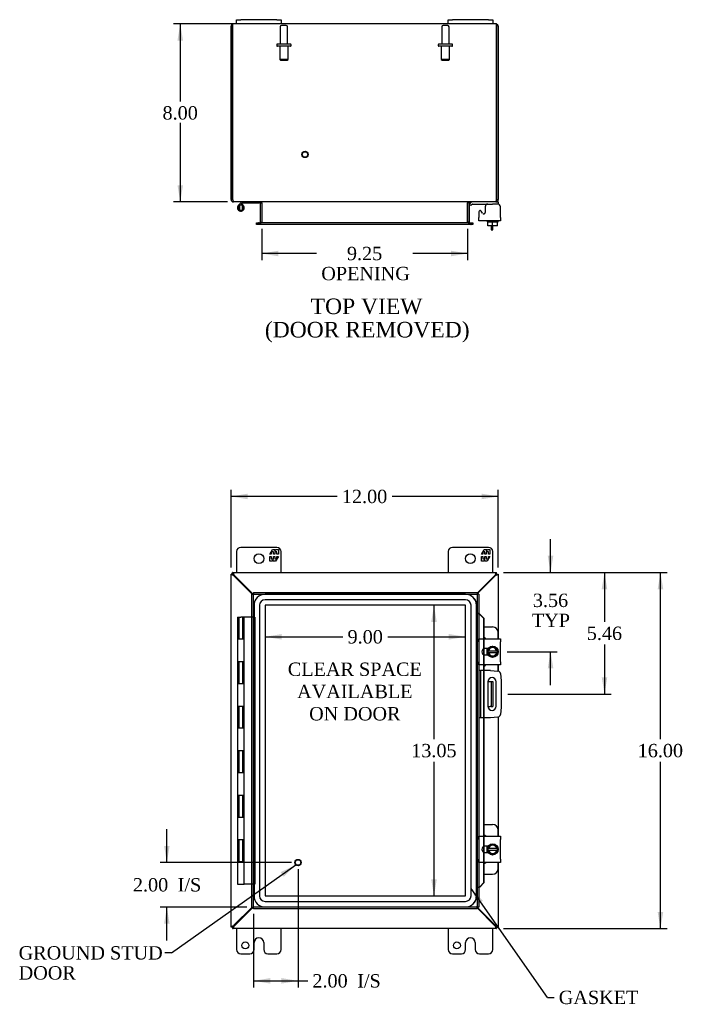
# Model space of a CAD drawing. Header units: inches. Extents: x 5 to 119, y 3 to 79.
# Tile 3 of 7: x 23 to 53, y 28 to 72. Entities that reach past the tile are written whole.
import ezdxf
from ezdxf.enums import TextEntityAlignment as Align

# ---------------------------------------------------------------- set-up
doc = ezdxf.new("R2010")
doc.units = ezdxf.units.IN
doc.header["$MEASUREMENT"] = 0
for name, color, linetype in [('COM40153-1', 7, 'CONTINUOUS'), ('COM40153-2', 7, 'CONTINUOUS'), ('COM42667', 7, 'CONTINUOUS'), ('COM42780', 7, 'CONTINUOUS'), ('COM48435', 7, 'CONTINUOUS'), ('COM70219', 7, 'CONTINUOUS'), ('COM71780-2', 7, 'CONTINUOUS'), ('DEFAULT', 7, 'CONTINUOUS'), ('FET07710', 7, 'CONTINUOUS'), ('HNG10620-12B', 7, 'CONTINUOUS'), ('HNG10620-12C', 7, 'CONTINUOUS'), ('HNG10620-12P', 7, 'CONTINUOUS'), ('SCC19011', 7, 'CONTINUOUS'), ('SPR20265', 7, 'CONTINUOUS'), ('STD21878', 7, 'CONTINUOUS'), ('STD26094', 7, 'CONTINUOUS'), ('WAF25035', 7, 'CONTINUOUS')]:
    doc.layers.add(name, color=color, linetype=linetype)
doc.styles.add('SEACAD_TIMES_NEW_ROMAN', font='times.ttf')

# ---------------------------------------------------------------- blocks, each defined once
blk = doc.blocks.new('SEANNOT_GROUP1')
at = {"layer": 'DEFAULT', "linetype": 'Continuous'}
blk.add_hatch(color=136, dxfattribs=at).paths.add_polyline_path([(35.098, 33.515), (35.638, 34.05), (34.954, 33.719)])
at = {"layer": 'DEFAULT', "color": 136, "linetype": 'Continuous'}
blk.add_line((30.052, 30.095), (29.752, 30.095), dxfattribs=at)
blk.add_lwpolyline([(30.052, 30.095), (35.638, 34.05)], dxfattribs=at)
at = {"layer": 'DEFAULT', "color": 136, "linetype": 'Continuous', "style": 'SEACAD_TIMES_NEW_ROMAN'}
for s, p in [('GROUND STUD', (23.187, 30.395)), ('DOOR', (23.187, 29.495))]:
    blk.add_text(s, height=0.6, dxfattribs=at).set_placement(p, align=Align.TOP_LEFT)
blk = doc.blocks.new('SEANNOT_GROUP3')
at = {"layer": 'DEFAULT', "linetype": 'Continuous'}
blk.add_hatch(color=136, dxfattribs=at).paths.add_polyline_path([(44.035, 32.439), (43.502, 32.98), (43.831, 32.295)])
at = {"layer": 'DEFAULT', "color": 136, "linetype": 'Continuous'}
blk.add_line((46.933, 28.094), (47.233, 28.094), dxfattribs=at)
blk.add_lwpolyline([(46.933, 28.094), (43.502, 32.98)], dxfattribs=at)
at = {"layer": 'DEFAULT', "color": 136, "linetype": 'Continuous', "style": 'SEACAD_TIMES_NEW_ROMAN'}
blk.add_text('GASKET', height=0.6, dxfattribs=at).set_placement((47.443, 28.394), align=Align.TOP_LEFT)
blk = doc.blocks.new('GDIMGGROUP')
at = {"layer": 'DEFAULT', "linetype": 'Continuous'}
for points in [[(33.476, 50.724), (32.726, 50.599), (33.476, 50.474)], [(43.976, 50.724), (43.976, 50.474), (44.726, 50.599)]]:
    blk.add_hatch(color=136, dxfattribs=at).paths.add_polyline_path(points)
at = {"layer": 'DEFAULT', "color": 136, "linetype": 'Continuous'}
for p, q in [((32.726, 47.41), (32.726, 50.899)), ((44.726, 47.41), (44.726, 50.899)), ((37.492, 50.599), (32.726, 50.599)), ((44.726, 50.599), (39.96, 50.599))]:
    blk.add_line(p, q, dxfattribs=at)
at = {"layer": 'DEFAULT', "color": 136, "linetype": 'Continuous', "style": 'SEACAD_TIMES_NEW_ROMAN'}
blk.add_text('12.00', height=0.6, dxfattribs=at).set_placement((37.702, 50.899), align=Align.TOP_LEFT)
blk = doc.blocks.new('GDIMGGROUP1')
at = {"layer": 'DEFAULT', "linetype": 'Continuous'}
for points in [[(52.135, 46.432), (52.01, 47.182), (51.885, 46.432)], [(52.135, 31.932), (51.885, 31.932), (52.01, 31.182)]]:
    blk.add_hatch(color=136, dxfattribs=at).paths.add_polyline_path(points)
at = {"layer": 'DEFAULT', "color": 136, "linetype": 'Continuous'}
for p, q in [((44.954, 47.182), (52.31, 47.182)), ((52.01, 39.692), (52.01, 47.182)), ((52.01, 31.182), (52.01, 38.672)), ((44.954, 31.182), (52.31, 31.182))]:
    blk.add_line(p, q, dxfattribs=at)
at = {"layer": 'DEFAULT', "color": 136, "linetype": 'Continuous', "style": 'SEACAD_TIMES_NEW_ROMAN'}
blk.add_text('16.00', height=0.6, dxfattribs=at).set_placement((50.986, 39.482), align=Align.TOP_LEFT)
blk = doc.blocks.new('GDIMGGROUP4')
at = {"layer": 'DEFAULT', "linetype": 'Continuous'}
for points in [[(30.319, 71.08), (30.569, 71.08), (30.444, 71.83)], [(30.319, 64.58), (30.444, 63.83), (30.569, 64.58)]]:
    blk.add_hatch(color=136, dxfattribs=at).paths.add_polyline_path(points)
at = {"layer": 'DEFAULT', "color": 136, "linetype": 'Continuous'}
for p, q in [((33.676, 71.83), (30.144, 71.83)), ((30.444, 71.83), (30.444, 68.34)), ((30.444, 67.381), (30.444, 63.83)), ((32.56, 63.83), (30.144, 63.83))]:
    blk.add_line(p, q, dxfattribs=at)
at = {"layer": 'DEFAULT', "color": 136, "linetype": 'Continuous', "style": 'SEACAD_TIMES_NEW_ROMAN'}
blk.add_text('8.00', height=0.6, dxfattribs=at).set_placement((29.648, 68.13), align=Align.TOP_LEFT)
blk = doc.blocks.new('GDIMGGROUP6')
at = {"layer": 'DEFAULT', "linetype": 'Continuous'}
for points in [[(29.718, 34.902), (29.843, 34.152), (29.968, 34.902)], [(29.718, 31.402), (29.968, 31.402), (29.843, 32.152)]]:
    blk.add_hatch(color=136, dxfattribs=at).paths.add_polyline_path(points)
at = {"layer": 'DEFAULT', "color": 136, "linetype": 'Continuous'}
for p, q in [((29.843, 34.152), (29.843, 35.652)), ((35.435, 34.152), (29.543, 34.152)), ((33.435, 32.152), (29.543, 32.152)), ((29.843, 30.652), (29.843, 32.152))]:
    blk.add_line(p, q, dxfattribs=at)
at = {"layer": 'DEFAULT', "color": 136, "linetype": 'Continuous', "style": 'SEACAD_TIMES_NEW_ROMAN'}
for s, p in [('2.00', (28.318, 33.452)), ('I/S', (30.33, 33.452))]:
    blk.add_text(s, height=0.6, dxfattribs=at).set_placement(p, align=Align.TOP_LEFT)
blk = doc.blocks.new('GDIMGGROUP7')
at = {"layer": 'DEFAULT', "linetype": 'Continuous'}
for points in [[(34.485, 28.713), (34.485, 28.963), (33.735, 28.838)], [(34.985, 28.713), (35.735, 28.838), (34.985, 28.963)]]:
    blk.add_hatch(color=136, dxfattribs=at).paths.add_polyline_path(points)
at = {"layer": 'DEFAULT', "color": 136, "linetype": 'Continuous'}
for p, q in [((35.735, 33.852), (35.735, 28.538)), ((33.735, 31.852), (33.735, 28.538)), ((33.735, 28.838), (36.169, 28.838))]:
    blk.add_line(p, q, dxfattribs=at)
at = {"layer": 'DEFAULT', "color": 136, "linetype": 'Continuous', "style": 'SEACAD_TIMES_NEW_ROMAN'}
for s, p in [('2.00', (36.379, 29.138)), ('I/S', (38.392, 29.138))]:
    blk.add_text(s, height=0.6, dxfattribs=at).set_placement(p, align=Align.TOP_LEFT)
blk = doc.blocks.new('GDIMGGROUP19')
at = {"layer": 'DEFAULT', "linetype": 'Continuous'}
for points in [[(34.851, 61.389), (34.851, 61.639), (34.101, 61.514)], [(42.601, 61.389), (43.351, 61.514), (42.601, 61.639)]]:
    blk.add_hatch(color=136, dxfattribs=at).paths.add_polyline_path(points)
at = {"layer": 'DEFAULT', "color": 136, "linetype": 'Continuous'}
for p, q in [((34.101, 62.625), (34.101, 61.214)), ((43.351, 62.625), (43.351, 61.214)), ((36.568, 61.514), (34.101, 61.514)), ((43.351, 61.514), (40.884, 61.514))]:
    blk.add_line(p, q, dxfattribs=at)
at = {"layer": 'DEFAULT', "color": 136, "linetype": 'Continuous', "style": 'SEACAD_TIMES_NEW_ROMAN'}
for s, p in [('9.25', (37.93, 61.814)), ('OPENING', (36.778, 60.914))]:
    blk.add_text(s, height=0.6, dxfattribs=at).set_placement(p, align=Align.TOP_LEFT)
blk = doc.blocks.new('GDIMGGROUP21')
at = {"layer": 'DEFAULT', "linetype": 'Continuous'}
for points in [[(47.199, 47.932), (46.949, 47.932), (47.074, 47.182)], [(47.199, 42.87), (47.074, 43.62), (46.949, 42.87)]]:
    blk.add_hatch(color=136, dxfattribs=at).paths.add_polyline_path(points)
at = {"layer": 'DEFAULT', "color": 136, "linetype": 'Continuous'}
for p, q in [((47.074, 47.182), (47.074, 48.682)), ((44.954, 47.182), (47.374, 47.182)), ((45.122, 43.62), (47.374, 43.62)), ((47.074, 42.12), (47.074, 43.62))]:
    blk.add_line(p, q, dxfattribs=at)
at = {"layer": 'DEFAULT', "color": 136, "linetype": 'Continuous', "style": 'SEACAD_TIMES_NEW_ROMAN'}
for s, p in [('3.56', (46.278, 46.232)), ('TYP', (46.235, 45.332))]:
    blk.add_text(s, height=0.6, dxfattribs=at).set_placement(p, align=Align.TOP_LEFT)
blk = doc.blocks.new('GDIMGGROUP22')
at = {"layer": 'DEFAULT', "linetype": 'Continuous'}
for points in [[(49.621, 46.432), (49.496, 47.182), (49.371, 46.432)], [(49.621, 42.472), (49.371, 42.472), (49.496, 41.722)]]:
    blk.add_hatch(color=136, dxfattribs=at).paths.add_polyline_path(points)
at = {"layer": 'DEFAULT', "color": 136, "linetype": 'Continuous'}
for p, q in [((44.954, 47.182), (49.796, 47.182)), ((49.496, 47.182), (49.496, 44.962)), ((49.496, 43.942), (49.496, 41.722)), ((45.151, 41.722), (49.796, 41.722))]:
    blk.add_line(p, q, dxfattribs=at)
at = {"layer": 'DEFAULT', "color": 136, "linetype": 'Continuous', "style": 'SEACAD_TIMES_NEW_ROMAN'}
blk.add_text('5.46', height=0.6, dxfattribs=at).set_placement((48.7, 44.752), align=Align.TOP_LEFT)
blk = doc.blocks.new('GDIMGGROUP24')
at = {"layer": 'DEFAULT', "linetype": 'Continuous'}
for points in [[(35.005, 44.418), (34.255, 44.293), (35.005, 44.168)], [(42.503, 44.418), (42.503, 44.168), (43.253, 44.293)]]:
    blk.add_hatch(color=136, dxfattribs=at).paths.add_polyline_path(points)
at = {"layer": 'DEFAULT', "color": 136, "linetype": 'Continuous'}
for p, q in [((34.255, 44.293), (37.748, 44.293)), ((39.76, 44.293), (43.253, 44.293))]:
    blk.add_line(p, q, dxfattribs=at)
at = {"layer": 'DEFAULT', "color": 136, "linetype": 'Continuous', "style": 'SEACAD_TIMES_NEW_ROMAN'}
blk.add_text('9.00', height=0.6, dxfattribs=at).set_placement((37.958, 44.593), align=Align.TOP_LEFT)
blk = doc.blocks.new('GDIMGGROUP25')
at = {"layer": 'DEFAULT', "linetype": 'Continuous'}
for points in [[(41.715, 44.959), (41.965, 44.959), (41.84, 45.709)], [(41.715, 33.405), (41.84, 32.655), (41.965, 33.405)]]:
    blk.add_hatch(color=136, dxfattribs=at).paths.add_polyline_path(points)
at = {"layer": 'DEFAULT', "color": 136, "linetype": 'Continuous'}
for p, q in [((41.84, 39.692), (41.84, 45.709)), ((41.84, 32.655), (41.84, 38.672))]:
    blk.add_line(p, q, dxfattribs=at)
at = {"layer": 'DEFAULT', "color": 136, "linetype": 'Continuous', "style": 'SEACAD_TIMES_NEW_ROMAN'}
blk.add_text('13.05', height=0.6, dxfattribs=at).set_placement((40.816, 39.482), align=Align.TOP_LEFT)

msp = doc.modelspace()

# ---------------------------------------------------------------- linework, layer by layer
at = {"layer": 'COM40153-1', "color": 7}
for p, q in [((44.404, 62.758), (44.404, 62.58)), ((44.404, 62.58), (44.476, 62.58)), ((44.476, 62.58), (44.476, 62.758)), ((44.258, 42.285), (44.368, 42.285)), ((44.368, 42.285), (44.404, 42.285)), ((44.404, 42.285), (44.476, 42.285)), ((44.404, 42.285), (44.404, 41.16)), ((44.476, 42.285), (44.476, 41.16)), ((44.258, 41.16), (44.368, 41.16)), ((44.404, 41.16), (44.368, 41.16)), ((44.404, 41.16), (44.476, 41.16))]:
    msp.add_line(p, q, dxfattribs=at)
at = {"layer": 'COM40153-2', "color": 7}
for p, q in [((43.923, 42.785), (43.851, 42.785)), ((43.923, 42.785), (43.923, 40.66)), ((43.923, 42.785), (43.959, 42.785)), ((44.374, 42.785), (43.959, 42.785)), ((44.374, 42.785), (44.708, 42.755)), ((44.822, 42.642), (44.851, 42.308)), ((44.258, 42.272), (44.258, 41.172)), ((44.633, 41.172), (44.633, 42.272)), ((44.851, 42.308), (44.851, 41.137)), ((44.851, 41.137), (44.822, 40.802)), ((43.923, 40.66), (43.851, 40.66)), ((43.959, 40.66), (43.923, 40.66)), ((44.374, 40.66), (43.959, 40.66)), ((44.708, 40.689), (44.374, 40.66))]:
    msp.add_line(p, q, dxfattribs=at)
for centre, radius, start, end in [((44.697, 42.631), 0.125, 5, 85), ((44.445, 42.272), 0.188, 0, 180), ((44.445, 41.172), 0.188, 180, 0), ((44.697, 40.813), 0.125, 275, 355)]:
    msp.add_arc(centre, radius, start, end, dxfattribs=at)
at = {"layer": 'COM42667', "color": 7}
for p, q in [((43.852, 63.383), (43.852, 63.127)), ((44.025, 63.318), (43.962, 63.415)), ((44.136, 63.61), (44.136, 63.35)), ((44.822, 63.127), (44.822, 63.61)), ((43.852, 62.984), (43.852, 63.127)), ((44.822, 62.984), (43.852, 62.984)), ((44.822, 63.127), (44.822, 62.984)), ((43.852, 44.066), (43.852, 44.209)), ((43.852, 44.209), (44.822, 44.209)), ((43.852, 44.066), (43.852, 43.174)), ((44.822, 44.209), (44.822, 44.066)), ((44.822, 43.174), (44.822, 44.066)), ((44.266, 43.761), (44.126, 43.761)), ((44.126, 43.48), (44.266, 43.48)), ((43.852, 43.031), (43.852, 43.174)), ((44.822, 43.031), (43.852, 43.031)), ((44.822, 43.174), (44.822, 43.031)), ((43.852, 35.19), (43.852, 35.333)), ((43.852, 35.333), (44.822, 35.333)), ((43.852, 35.19), (43.852, 34.298)), ((44.822, 35.333), (44.822, 35.19)), ((44.822, 34.298), (44.822, 35.19)), ((44.266, 34.885), (44.126, 34.885)), ((44.126, 34.604), (44.266, 34.604)), ((43.852, 34.155), (43.852, 34.298)), ((44.822, 34.155), (43.852, 34.155)), ((44.822, 34.298), (44.822, 34.155))]:
    msp.add_line(p, q, dxfattribs=at)
for centre, radius, start, end in [((44.261, 63.61), 0.125, 90, 180), ((44.697, 63.61), 0.125, 0, 90), ((43.912, 63.383), 0.06, 32.8455, 180), ((44.076, 63.35), 0.06, 212.8455, 0), ((44.126, 43.62), 0.141, 90, 270), ((44.126, 34.744), 0.141, 90, 270)]:
    msp.add_arc(centre, radius, start, end, dxfattribs=at)
at = {"layer": 'COM42780', "color": 7}
for p, q in [((43.423, 63.737), (43.473, 63.788)), ((43.423, 63.737), (43.49, 63.67)), ((43.49, 63.67), (43.541, 63.721)), ((43.575, 63.735), (44.473, 63.735)), ((44.723, 63.735), (44.473, 63.735)), ((44.618, 63.83), (44.723, 63.83)), ((44.723, 63.83), (44.723, 63.735)), ((44.723, 63.732), (44.723, 63.735)), ((44.076, 44.735), (44.473, 44.735)), ((44.723, 44.209), (44.723, 44.485)), ((44.223, 43.689), (44.223, 43.761)), ((44.223, 43.48), (44.223, 43.551)), ((44.723, 42.755), (44.723, 43.031)), ((44.076, 35.859), (44.473, 35.859)), ((44.723, 35.333), (44.723, 35.609)), ((44.223, 34.813), (44.223, 34.885)), ((44.223, 34.604), (44.223, 34.675)), ((44.723, 33.879), (44.723, 34.155)), ((44.076, 33.629), (44.473, 33.629))]:
    msp.add_line(p, q, dxfattribs=at)
for centre, radius, start, end in [((43.575, 63.687), 0.143, 90, 135), ((43.575, 63.687), 0.048, 90, 135), ((44.473, 44.485), 0.25, 0, 90), ((43.973, 44.048), 0.25, 39.9324, 65.6695), ((43.973, 43.192), 0.25, 294.3305, 320.0676), ((44.473, 35.609), 0.25, 0, 90), ((43.973, 35.172), 0.25, 39.9324, 65.6695), ((43.973, 34.316), 0.25, 294.3305, 320.0676), ((44.473, 33.879), 0.25, 270, 0)]:
    msp.add_arc(centre, radius, start, end, dxfattribs=at)
msp.add_open_spline([(44.22, 63.727), (44.219, 63.729), (44.219, 63.73), (44.217, 63.734), (44.216, 63.735), (44.214, 63.735)], degree=3, knots=[0.6179659, 0.6179659, 0.6179659, 0.6179659, 0.75, 0.75, 1, 1, 1, 1], dxfattribs=at)
at = {"layer": 'COM48435', "color": 7}
for p, q in [((32.726, 63.938), (32.726, 71.722)), ((32.798, 71.722), (32.798, 71.824)), ((32.798, 71.824), (32.798, 71.722)), ((32.798, 71.722), (32.798, 63.938)), ((32.798, 63.938), (32.798, 71.722)), ((32.976, 71.83), (32.834, 71.83)), ((42.476, 71.83), (34.976, 71.83)), ((44.618, 71.83), (44.476, 71.83)), ((44.654, 71.722), (44.654, 71.824)), ((44.654, 71.824), (44.654, 71.722)), ((44.654, 63.938), (44.654, 71.722)), ((44.654, 71.722), (44.654, 63.938)), ((44.726, 71.722), (44.726, 63.938)), ((32.798, 63.938), (32.726, 63.938)), ((32.834, 63.854), (32.834, 63.83)), ((32.858, 63.83), (32.834, 63.83)), ((44.592, 63.83), (32.86, 63.83)), ((34.029, 63.794), (34.029, 62.925)), ((34.029, 63.794), (34.101, 63.794)), ((34.101, 63.794), (34.101, 62.925)), ((34.114, 63.794), (34.114, 62.925)), ((43.338, 62.925), (43.338, 63.794)), ((43.423, 63.794), (43.351, 63.794)), ((43.351, 63.794), (43.351, 62.925)), ((43.423, 63.794), (43.423, 62.925)), ((44.618, 63.83), (44.594, 63.83)), ((44.618, 63.854), (44.618, 63.83)), ((44.654, 63.938), (44.726, 63.938)), ((33.871, 62.817), (33.871, 62.889)), ((33.871, 62.889), (33.947, 62.889)), ((33.947, 62.817), (33.871, 62.817)), ((33.955, 62.889), (33.947, 62.889)), ((33.955, 62.817), (33.947, 62.817)), ((33.955, 62.889), (34, 62.889)), ((33.955, 62.889), (33.955, 62.817)), ((34, 62.817), (33.955, 62.817)), ((43.453, 62.889), (34, 62.889)), ((43.453, 62.817), (34, 62.817)), ((34.029, 62.925), (34.101, 62.925)), ((43.423, 62.925), (43.351, 62.925)), ((43.453, 62.889), (43.498, 62.889)), ((43.498, 62.817), (43.453, 62.817)), ((43.498, 62.889), (43.505, 62.889)), ((43.498, 62.817), (43.498, 62.889)), ((43.498, 62.817), (43.505, 62.817)), ((43.505, 62.889), (43.581, 62.889)), ((43.581, 62.817), (43.505, 62.817)), ((43.581, 62.889), (43.581, 62.817)), ((32.798, 47.11), (32.726, 47.11)), ((32.726, 31.254), (32.726, 47.11)), ((32.798, 47.182), (44.654, 47.182)), ((32.798, 47.11), (32.798, 47.182)), ((32.798, 47.11), (32.834, 47.074)), ((32.798, 47.11), (32.834, 47.074)), ((32.858, 47.032), (32.834, 47.048)), ((33.678, 46.212), (32.858, 47.032)), ((32.876, 47.05), (32.86, 47.074)), ((33.714, 46.212), (32.876, 47.05)), ((44.576, 47.05), (43.779, 46.253)), ((44.594, 47.032), (43.779, 46.217)), ((44.592, 47.074), (44.576, 47.05)), ((44.618, 47.048), (44.594, 47.032)), ((44.654, 47.11), (44.618, 47.074)), ((44.654, 47.11), (44.618, 47.074)), ((44.654, 47.11), (44.654, 47.182)), ((44.654, 47.11), (44.726, 47.11)), ((44.726, 47.11), (44.726, 44.209)), ((44.726, 43.031), (44.726, 42.752)), ((44.726, 40.692), (44.726, 35.333)), ((44.726, 34.155), (44.726, 31.254)), ((32.858, 31.332), (33.678, 32.152)), ((32.876, 31.314), (33.714, 32.152)), ((43.779, 32.147), (44.594, 31.332)), ((43.779, 32.111), (44.576, 31.314)), ((32.798, 31.254), (32.726, 31.254)), ((32.798, 31.254), (32.834, 31.29)), ((32.798, 31.254), (32.834, 31.29)), ((32.798, 31.254), (32.798, 31.182)), ((44.654, 31.182), (32.798, 31.182)), ((32.834, 31.316), (32.858, 31.332)), ((32.86, 31.29), (32.876, 31.314)), ((44.576, 31.314), (44.592, 31.29)), ((44.594, 31.332), (44.618, 31.316)), ((44.654, 31.254), (44.618, 31.29)), ((44.654, 31.254), (44.618, 31.29)), ((44.654, 31.254), (44.726, 31.254)), ((44.654, 31.254), (44.654, 31.182))]:
    msp.add_line(p, q, dxfattribs=at)
for centre, radius, start, end in [((32.834, 71.722), 0.108, 109.4712, 180), ((32.834, 71.722), 0.108, 90, 109.4712), ((44.618, 71.722), 0.108, 70.5288, 90), ((44.618, 71.722), 0.108, 0, 70.5288), ((32.834, 63.938), 0.108, 180, 270), ((32.834, 63.938), 0.036, 180, 218.7233), ((33.993, 63.794), 0.036, 0, 90), ((33.993, 63.794), 0.108, 0, 10.3965), ((43.459, 63.794), 0.108, 169.6031, 180), ((43.459, 63.794), 0.036, 90, 180), ((44.618, 63.938), 0.108, 270, 0), ((44.618, 63.938), 0.036, 321.2767, 0), ((33.993, 62.925), 0.036, 270, 0), ((33.993, 62.925), 0.108, 349.6015, 360), ((43.459, 62.925), 0.108, 180, 190.3994), ((43.459, 62.925), 0.036, 180, 270)]:
    msp.add_arc(centre, radius, start, end, dxfattribs=at)
for centre, start_param, end_param in [((32.834, 71.722), 3.141593, 3.48143), ((44.618, 71.722), 2.801756, 3.141593)]:
    msp.add_ellipse(centre, major_axis=(0, -0.108), ratio=0.997813, start_param=start_param, end_param=end_param, dxfattribs=at)
for points, knots in [([(32.86, 63.83), (32.855, 63.83), (32.85, 63.833), (32.839, 63.843), (32.834, 63.851), (32.824, 63.871), (32.819, 63.883), (32.808, 63.909), (32.803, 63.924), (32.798, 63.938)], [0, 0, 0, 0, 0.25, 0.25, 0.5, 0.5, 0.75, 0.75, 1, 1, 1, 1]), ([(34.114, 63.794), (34.114, 63.796), (34.114, 63.797), (34.112, 63.801), (34.111, 63.803), (34.107, 63.807), (34.104, 63.81), (34.095, 63.815), (34.091, 63.817), (34.082, 63.82), (34.077, 63.822), (34.062, 63.825), (34.052, 63.827), (34.032, 63.829), (34.021, 63.83), (34.011, 63.83)], [0, 0, 0, 0, 0.0625, 0.0625, 0.125, 0.125, 0.25, 0.25, 0.375, 0.375, 0.5, 0.5, 0.75, 0.75, 1, 1, 1, 1]), ([(43.441, 63.83), (43.431, 63.83), (43.42, 63.829), (43.4, 63.827), (43.39, 63.825), (43.375, 63.822), (43.37, 63.82), (43.361, 63.817), (43.357, 63.815), (43.349, 63.81), (43.345, 63.807), (43.341, 63.803), (43.34, 63.801), (43.338, 63.797), (43.338, 63.796), (43.338, 63.794)], [0, 0, 0, 0, 0.25, 0.25, 0.5, 0.5, 0.625, 0.625, 0.75, 0.75, 0.875, 0.875, 0.9375, 0.9375, 1, 1, 1, 1]), ([(44.654, 63.938), (44.649, 63.924), (44.644, 63.909), (44.633, 63.883), (44.628, 63.871), (44.618, 63.851), (44.613, 63.843), (44.603, 63.833), (44.597, 63.83), (44.592, 63.83)], [0, 0, 0, 0, 0.25, 0.25, 0.5, 0.5, 0.75, 0.75, 1, 1, 1, 1]), ([(34.011, 62.889), (34.021, 62.889), (34.032, 62.889), (34.052, 62.892), (34.062, 62.893), (34.077, 62.897), (34.082, 62.898), (34.091, 62.902), (34.095, 62.904), (34.104, 62.908), (34.107, 62.911), (34.111, 62.916), (34.112, 62.918), (34.114, 62.921), (34.114, 62.923), (34.114, 62.925)], [0, 0, 0, 0, 0.25, 0.25, 0.5, 0.5, 0.625, 0.625, 0.75, 0.75, 0.875, 0.875, 0.9375, 0.9375, 1, 1, 1, 1]), ([(43.338, 62.925), (43.338, 62.923), (43.338, 62.921), (43.34, 62.918), (43.341, 62.916), (43.345, 62.911), (43.349, 62.908), (43.357, 62.904), (43.361, 62.902), (43.37, 62.898), (43.375, 62.897), (43.39, 62.893), (43.4, 62.892), (43.42, 62.889), (43.431, 62.889), (43.441, 62.889)], [0, 0, 0, 0, 0.0625, 0.0625, 0.125, 0.125, 0.25, 0.25, 0.375, 0.375, 0.5, 0.5, 0.75, 0.75, 1, 1, 1, 1]), ([(32.834, 47.048), (32.82, 47.053), (32.806, 47.059), (32.78, 47.069), (32.768, 47.074), (32.748, 47.084), (32.74, 47.089), (32.729, 47.1), (32.726, 47.105), (32.726, 47.11)], [0, 0, 0, 0, 0.25, 0.25, 0.5, 0.5, 0.75, 0.75, 1, 1, 1, 1]), ([(32.86, 47.074), (32.855, 47.088), (32.85, 47.102), (32.839, 47.128), (32.834, 47.14), (32.824, 47.16), (32.819, 47.168), (32.808, 47.179), (32.803, 47.182), (32.798, 47.182)], [0, 0, 0, 0, 0.25, 0.25, 0.5, 0.5, 0.75, 0.75, 1, 1, 1, 1]), ([(32.86, 47.074), (32.85, 47.083), (32.839, 47.093), (32.819, 47.106), (32.808, 47.11), (32.798, 47.11)], [0, 0, 0, 0, 0.5, 0.5, 1, 1, 1, 1]), ([(32.834, 47.048), (32.829, 47.053), (32.825, 47.059), (32.816, 47.069), (32.812, 47.074), (32.805, 47.084), (32.803, 47.089), (32.799, 47.1), (32.798, 47.105), (32.798, 47.11)], [0, 0, 0, 0, 0.25, 0.25, 0.5, 0.5, 0.75, 0.75, 1, 1, 1, 1]), ([(44.654, 47.182), (44.649, 47.182), (44.644, 47.179), (44.633, 47.168), (44.628, 47.16), (44.618, 47.14), (44.613, 47.128), (44.603, 47.102), (44.597, 47.088), (44.592, 47.074)], [0, 0, 0, 0, 0.25, 0.25, 0.5, 0.5, 0.75, 0.75, 1, 1, 1, 1]), ([(44.654, 47.11), (44.644, 47.11), (44.633, 47.106), (44.613, 47.093), (44.603, 47.083), (44.592, 47.074)], [0, 0, 0, 0, 0.5, 0.5, 1, 1, 1, 1]), ([(44.654, 47.11), (44.654, 47.105), (44.653, 47.1), (44.65, 47.089), (44.647, 47.084), (44.64, 47.074), (44.636, 47.069), (44.627, 47.059), (44.623, 47.053), (44.618, 47.048)], [0, 0, 0, 0, 0.25, 0.25, 0.5, 0.5, 0.75, 0.75, 1, 1, 1, 1]), ([(44.726, 47.11), (44.726, 47.105), (44.723, 47.1), (44.712, 47.089), (44.704, 47.084), (44.684, 47.074), (44.672, 47.069), (44.646, 47.059), (44.632, 47.053), (44.618, 47.048)], [0, 0, 0, 0, 0.25, 0.25, 0.5, 0.5, 0.75, 0.75, 1, 1, 1, 1]), ([(32.726, 31.254), (32.726, 31.259), (32.729, 31.264), (32.74, 31.275), (32.748, 31.28), (32.768, 31.29), (32.78, 31.295), (32.806, 31.306), (32.82, 31.311), (32.834, 31.316)], [0, 0, 0, 0, 0.25, 0.25, 0.5, 0.5, 0.75, 0.75, 1, 1, 1, 1]), ([(32.798, 31.254), (32.798, 31.259), (32.799, 31.264), (32.803, 31.275), (32.805, 31.28), (32.812, 31.29), (32.816, 31.295), (32.825, 31.306), (32.829, 31.311), (32.834, 31.316)], [0, 0, 0, 0, 0.25, 0.25, 0.5, 0.5, 0.75, 0.75, 1, 1, 1, 1]), ([(32.798, 31.182), (32.803, 31.182), (32.808, 31.185), (32.819, 31.196), (32.824, 31.204), (32.834, 31.224), (32.839, 31.236), (32.85, 31.262), (32.855, 31.276), (32.86, 31.29)], [0, 0, 0, 0, 0.25, 0.25, 0.5, 0.5, 0.75, 0.75, 1, 1, 1, 1]), ([(32.798, 31.254), (32.808, 31.254), (32.819, 31.258), (32.839, 31.271), (32.85, 31.281), (32.86, 31.29)], [0, 0, 0, 0, 0.5, 0.5, 1, 1, 1, 1]), ([(44.592, 31.29), (44.597, 31.276), (44.603, 31.262), (44.613, 31.236), (44.618, 31.224), (44.628, 31.204), (44.633, 31.196), (44.644, 31.185), (44.649, 31.182), (44.654, 31.182)], [0, 0, 0, 0, 0.25, 0.25, 0.5, 0.5, 0.75, 0.75, 1, 1, 1, 1]), ([(44.592, 31.29), (44.603, 31.281), (44.613, 31.271), (44.633, 31.258), (44.644, 31.254), (44.654, 31.254)], [0, 0, 0, 0, 0.5, 0.5, 1, 1, 1, 1]), ([(44.618, 31.316), (44.623, 31.311), (44.627, 31.306), (44.636, 31.295), (44.64, 31.29), (44.647, 31.28), (44.65, 31.275), (44.653, 31.264), (44.654, 31.259), (44.654, 31.254)], [0, 0, 0, 0, 0.25, 0.25, 0.5, 0.5, 0.75, 0.75, 1, 1, 1, 1]), ([(44.618, 31.316), (44.632, 31.311), (44.646, 31.306), (44.672, 31.295), (44.684, 31.29), (44.704, 31.28), (44.712, 31.275), (44.723, 31.264), (44.726, 31.259), (44.726, 31.254)], [0, 0, 0, 0, 0.25, 0.25, 0.5, 0.5, 0.75, 0.75, 1, 1, 1, 1])]:
    msp.add_open_spline(points, degree=3, knots=knots, dxfattribs=at)
at = {"layer": 'COM70219', "color": 7}
for p, q in [((43.252, 46.208), (34.256, 46.208)), ((43.252, 46.207), (34.256, 46.207)), ((33.756, 45.708), (33.756, 32.656)), ((33.757, 45.708), (33.757, 32.656)), ((34.006, 45.708), (34.006, 32.656)), ((34.255, 45.708), (34.255, 32.656)), ((43.252, 45.958), (34.256, 45.958)), ((43.252, 45.709), (34.256, 45.709)), ((34.256, 45.708), (34.256, 32.656)), ((43.252, 45.708), (34.256, 45.708)), ((43.252, 32.656), (43.252, 45.708)), ((43.253, 32.656), (43.253, 45.708)), ((43.502, 32.656), (43.502, 45.708)), ((43.751, 32.656), (43.751, 45.708)), ((43.752, 32.656), (43.752, 45.708)), ((34.256, 32.656), (43.252, 32.656)), ((34.256, 32.655), (43.252, 32.655)), ((34.256, 32.406), (43.252, 32.406)), ((34.256, 32.157), (43.252, 32.157)), ((34.256, 32.156), (43.252, 32.156))]:
    msp.add_line(p, q, dxfattribs=at)
for centre, radius, start, end in [((34.256, 45.708), 0.5, 90, 180), ((34.256, 45.708), 0.499, 90, 180), ((43.252, 45.708), 0.5, 0, 90), ((43.252, 45.708), 0.499, 0, 90), ((34.256, 45.708), 0.25, 90, 180), ((34.256, 45.708), 0.001, 90, 180), ((43.252, 45.708), 0.25, 0, 90), ((43.252, 45.708), 0.001, 0, 90), ((34.256, 32.656), 0.5, 180, 270), ((34.256, 32.656), 0.499, 180, 270), ((34.256, 32.656), 0.25, 180, 270), ((34.256, 32.656), 0.001, 180, 270), ((43.252, 32.656), 0.5, 270, 0), ((43.252, 32.656), 0.001, 270, 0), ((43.252, 32.656), 0.25, 270, 0), ((43.252, 32.656), 0.499, 270, 0)]:
    msp.add_arc(centre, radius, start, end, dxfattribs=at)
at = {"layer": 'COM71780-2', "color": 7}
for p, q in [((33.663, 46.212), (33.735, 46.212)), ((33.663, 32.152), (33.663, 46.212)), ((33.735, 46.285), (33.735, 46.213)), ((33.735, 46.285), (43.779, 46.285)), ((33.735, 46.213), (43.779, 46.213)), ((33.735, 46.213), (33.771, 46.177)), ((33.735, 32.152), (33.735, 46.212)), ((33.735, 46.212), (33.771, 46.177)), ((43.779, 46.213), (43.743, 46.177)), ((43.779, 46.212), (43.743, 46.177)), ((43.779, 46.285), (43.779, 46.213)), ((43.779, 46.212), (43.779, 32.152)), ((43.851, 46.212), (43.779, 46.212)), ((43.851, 46.212), (43.851, 32.152)), ((43.851, 45.337), (43.779, 45.337)), ((43.864, 45.337), (43.851, 45.337)), ((43.885, 45.31), (43.882, 45.314)), ((43.885, 45.31), (43.885, 45.31)), ((43.893, 45.302), (44.063, 45.129)), ((43.893, 45.302), (43.906, 45.302)), ((43.906, 45.302), (44.076, 45.129)), ((44.063, 45.129), (44.063, 44.209)), ((44.076, 45.129), (44.063, 45.129)), ((44.076, 45.129), (44.076, 44.209)), ((44.063, 44.209), (44.063, 43.746)), ((44.076, 44.209), (44.076, 43.751)), ((44.063, 43.746), (44.063, 43.494)), ((44.063, 43.494), (44.063, 43.031)), ((44.076, 43.751), (44.076, 43.489)), ((44.076, 43.489), (44.076, 43.031)), ((44.063, 43.031), (44.063, 42.785)), ((44.076, 43.031), (44.076, 42.785)), ((44.063, 42.785), (44.063, 40.66)), ((44.076, 42.785), (44.076, 40.66)), ((44.063, 40.66), (44.063, 35.333)), ((44.076, 40.66), (44.076, 35.333)), ((44.063, 35.333), (44.063, 34.87)), ((44.076, 35.333), (44.076, 34.875)), ((44.063, 34.87), (44.063, 34.618)), ((44.063, 34.618), (44.063, 34.155)), ((44.076, 34.875), (44.076, 34.613)), ((44.076, 34.613), (44.076, 34.155)), ((44.063, 34.155), (44.063, 33.235)), ((44.076, 34.155), (44.076, 33.235)), ((44.063, 33.235), (43.893, 33.062)), ((44.076, 33.235), (43.906, 33.062)), ((44.076, 33.235), (44.063, 33.235)), ((43.851, 33.027), (43.779, 33.027)), ((43.851, 33.027), (43.864, 33.027)), ((43.882, 33.05), (43.885, 33.054)), ((43.893, 33.062), (43.906, 33.062)), ((33.663, 32.152), (33.735, 32.152)), ((33.735, 32.152), (33.771, 32.188)), ((33.735, 32.152), (33.771, 32.188)), ((43.779, 32.152), (33.735, 32.152)), ((33.735, 32.08), (33.735, 32.152)), ((43.779, 32.08), (33.735, 32.08)), ((43.779, 32.152), (43.743, 32.188)), ((43.779, 32.152), (43.743, 32.188)), ((43.779, 32.08), (43.779, 32.152)), ((43.851, 32.152), (43.779, 32.152))]:
    msp.add_line(p, q, dxfattribs=at)
for centre, radius, start, end in [((44.291, 46.389), 1.153, 245.7342, 249.3654), ((44.182, 45.571), 0.395, 216.3142, 223.0054), ((44.291, 46.389), 1.153, 249.3654, 250.458), ((44.291, 31.975), 1.153, 110.6346, 114.2658), ((44.182, 32.793), 0.395, 136.9946, 143.6858), ((44.291, 31.975), 1.153, 109.542, 110.6346)]:
    msp.add_arc(centre, radius, start, end, dxfattribs=at)
at = {"layer": 'FET07710', "color": 7}
for p, q in [((32.976, 72.017), (33.164, 72.017)), ((32.976, 71.83), (32.976, 72.017)), ((33.164, 71.83), (32.976, 71.83)), ((34.789, 72.017), (33.164, 72.017)), ((34.789, 71.83), (33.164, 71.83)), ((34.789, 72.017), (34.976, 72.017)), ((34.976, 71.83), (34.789, 71.83)), ((34.976, 72.017), (34.976, 71.83)), ((42.476, 72.017), (42.664, 72.017)), ((42.476, 71.83), (42.476, 72.017)), ((42.664, 71.83), (42.476, 71.83)), ((44.289, 72.017), (42.664, 72.017)), ((44.289, 71.83), (42.664, 71.83)), ((44.289, 72.017), (44.476, 72.017)), ((44.476, 71.83), (44.289, 71.83)), ((44.476, 72.017), (44.476, 71.83)), ((34.789, 48.307), (33.164, 48.307)), ((44.289, 48.307), (42.664, 48.307)), ((32.976, 48.12), (32.976, 47.182)), ((34.466, 48.002), (34.588, 48.214)), ((34.53, 48.002), (34.466, 48.002)), ((34.466, 47.692), (34.466, 47.904)), ((34.466, 47.904), (34.53, 47.904)), ((34.629, 48.108), (34.53, 48.108)), ((34.53, 48.108), (34.53, 48.002)), ((34.53, 47.904), (34.53, 47.798)), ((34.53, 47.798), (34.629, 47.798)), ((34.588, 48.214), (34.697, 48.214)), ((34.629, 48.002), (34.629, 48.108)), ((34.688, 48.002), (34.629, 48.002)), ((34.629, 47.798), (34.629, 47.904)), ((34.629, 47.904), (34.688, 47.904)), ((34.787, 48.108), (34.688, 48.108)), ((34.688, 48.108), (34.688, 48.002)), ((34.688, 47.904), (34.688, 47.798)), ((34.688, 47.798), (34.787, 47.798)), ((34.697, 48.214), (34.697, 48.136)), ((34.697, 48.136), (34.742, 48.214)), ((34.851, 47.904), (34.729, 47.692)), ((34.742, 48.214), (34.851, 48.214)), ((34.787, 48.002), (34.787, 48.108)), ((34.851, 48.002), (34.787, 48.002)), ((34.787, 47.798), (34.787, 47.904)), ((34.787, 47.904), (34.851, 47.904)), ((34.851, 48.214), (34.851, 48.002)), ((34.976, 47.182), (34.976, 48.12)), ((42.476, 48.12), (42.476, 47.182)), ((43.966, 48.002), (44.088, 48.214)), ((44.03, 48.002), (43.966, 48.002)), ((43.966, 47.692), (43.966, 47.904)), ((43.966, 47.904), (44.03, 47.904)), ((44.129, 48.108), (44.03, 48.108)), ((44.03, 48.108), (44.03, 48.002)), ((44.03, 47.904), (44.03, 47.798)), ((44.03, 47.798), (44.129, 47.798)), ((44.088, 48.214), (44.197, 48.214)), ((44.129, 48.002), (44.129, 48.108)), ((44.188, 48.002), (44.129, 48.002)), ((44.129, 47.798), (44.129, 47.904)), ((44.129, 47.904), (44.188, 47.904)), ((44.287, 48.108), (44.188, 48.108)), ((44.188, 48.108), (44.188, 48.002)), ((44.188, 47.904), (44.188, 47.798)), ((44.188, 47.798), (44.287, 47.798)), ((44.197, 48.214), (44.197, 48.136)), ((44.197, 48.136), (44.242, 48.214)), ((44.351, 47.904), (44.229, 47.692)), ((44.242, 48.214), (44.351, 48.214)), ((44.287, 48.002), (44.287, 48.108)), ((44.351, 48.002), (44.287, 48.002)), ((44.287, 47.798), (44.287, 47.904)), ((44.287, 47.904), (44.351, 47.904)), ((44.351, 48.214), (44.351, 48.002)), ((44.476, 47.182), (44.476, 48.12)), ((34.575, 47.692), (34.466, 47.692)), ((34.619, 47.77), (34.575, 47.692)), ((34.619, 47.692), (34.619, 47.77)), ((34.729, 47.692), (34.619, 47.692)), ((44.075, 47.692), (43.966, 47.692)), ((44.119, 47.77), (44.075, 47.692)), ((44.119, 47.692), (44.119, 47.77)), ((44.229, 47.692), (44.119, 47.692)), ((32.976, 31.182), (32.976, 30.245)), ((34.976, 30.245), (34.976, 31.182)), ((42.476, 31.182), (42.476, 30.245)), ((44.476, 30.245), (44.476, 31.182)), ((33.758, 30.245), (33.758, 30.557)), ((33.976, 30.775), (33.976, 30.775)), ((34.194, 30.557), (34.194, 30.245)), ((43.258, 30.245), (43.258, 30.557)), ((43.476, 30.775), (43.476, 30.775)), ((43.694, 30.557), (43.694, 30.245)), ((33.164, 30.057), (33.57, 30.057)), ((34.382, 30.057), (34.789, 30.057)), ((42.664, 30.057), (43.07, 30.057)), ((43.882, 30.057), (44.289, 30.057))]:
    msp.add_line(p, q, dxfattribs=at)
for centre, radius in [((33.976, 47.807), 0.219), ((43.476, 47.807), 0.219), ((33.367, 30.432), 0.156), ((42.867, 30.432), 0.156)]:
    msp.add_circle(centre, radius, dxfattribs=at)
for centre, radius, start, end in [((33.164, 48.12), 0.188, 90, 180), ((34.789, 48.12), 0.187, 0, 90), ((42.664, 48.12), 0.188, 90, 180), ((44.289, 48.12), 0.188, 0, 90), ((33.976, 30.557), 0.218, 90, 180), ((33.976, 30.557), 0.218, 0, 90), ((43.476, 30.557), 0.218, 90, 180), ((43.476, 30.557), 0.218, 0, 90), ((33.164, 30.245), 0.188, 180, 270), ((33.57, 30.245), 0.188, 270, 0), ((34.382, 30.245), 0.188, 180, 270), ((34.789, 30.245), 0.188, 270, 0), ((42.664, 30.245), 0.188, 180, 270), ((43.07, 30.245), 0.188, 270, 0), ((43.882, 30.245), 0.188, 180, 270), ((44.289, 30.245), 0.188, 270, 0)]:
    msp.add_arc(centre, radius, start, end, dxfattribs=at)
at = {"layer": 'HNG10620-12B', "color": 7}
for p, q in [((33.165, 63.786), (33.056, 63.677)), ((33.207, 63.744), (33.147, 63.684)), ((33.183, 63.804), (33.165, 63.786)), ((33.165, 63.786), (33.207, 63.744)), ((33.21, 63.715), (33.201, 63.684)), ((33.225, 63.761), (33.207, 63.744)), ((33.981, 63.77), (33.246, 63.77)), ((33.981, 63.83), (33.981, 63.77)), ((33.165, 44.182), (33.011, 44.182)), ((33.011, 44.182), (33.011, 43.182)), ((33.011, 43.182), (33.165, 43.182)), ((33.165, 42.182), (33.011, 42.182)), ((33.011, 42.182), (33.011, 41.182)), ((33.011, 41.182), (33.165, 41.182)), ((33.165, 40.182), (33.011, 40.182)), ((33.011, 40.182), (33.011, 39.182)), ((33.011, 39.182), (33.165, 39.182)), ((33.165, 38.182), (33.011, 38.182)), ((33.011, 38.182), (33.011, 37.182)), ((33.011, 37.182), (33.165, 37.182)), ((33.165, 36.182), (33.011, 36.182)), ((33.011, 36.182), (33.011, 35.182)), ((33.011, 35.182), (33.165, 35.182)), ((33.165, 34.182), (33.011, 34.182)), ((33.011, 34.182), (33.011, 33.182)), ((33.011, 33.182), (33.319, 33.182))]:
    msp.add_line(p, q, dxfattribs=at)
for centre, radius, start, end in [((33.165, 63.569), 0.154, 135, 72.8181), ((33.246, 63.741), 0.089, 90, 135), ((33.246, 63.741), 0.029, 90, 135)]:
    msp.add_arc(centre, radius, start, end, dxfattribs=at)
at = {"layer": 'HNG10620-12C', "color": 7}
for p, q in [((33.011, 45.182), (33.165, 45.182)), ((33.011, 45.182), (33.011, 44.182)), ((33.071, 45.182), (33.071, 44.182)), ((33.663, 45.182), (33.165, 45.182)), ((33.248, 45.182), (33.248, 44.182)), ((33.259, 44.182), (33.259, 45.182)), ((33.301, 45.182), (33.301, 44.182)), ((33.319, 44.182), (33.319, 45.182)), ((33.706, 45.182), (33.663, 45.182)), ((33.735, 45.182), (33.706, 45.182)), ((33.735, 45.182), (33.795, 45.182)), ((33.795, 45.182), (33.795, 33.182)), ((33.165, 44.182), (33.011, 44.182)), ((33.319, 44.182), (33.165, 44.182)), ((33.319, 43.182), (33.319, 44.182)), ((33.011, 43.182), (33.165, 43.182)), ((33.011, 43.182), (33.011, 42.182)), ((33.071, 43.182), (33.071, 42.182)), ((33.165, 43.182), (33.319, 43.182)), ((33.248, 43.182), (33.248, 42.182)), ((33.259, 42.182), (33.259, 43.182)), ((33.301, 43.182), (33.301, 42.182)), ((33.319, 42.182), (33.319, 43.182)), ((33.165, 42.182), (33.011, 42.182)), ((33.319, 42.182), (33.165, 42.182)), ((33.319, 41.182), (33.319, 42.182)), ((33.011, 41.182), (33.165, 41.182)), ((33.011, 41.182), (33.011, 40.182)), ((33.071, 41.182), (33.071, 40.182)), ((33.165, 41.182), (33.319, 41.182)), ((33.248, 41.182), (33.248, 40.182)), ((33.259, 40.182), (33.259, 41.182)), ((33.301, 41.182), (33.301, 40.182)), ((33.319, 40.182), (33.319, 41.182)), ((33.165, 40.182), (33.011, 40.182)), ((33.319, 40.182), (33.165, 40.182)), ((33.319, 39.182), (33.319, 40.182)), ((33.011, 39.182), (33.165, 39.182)), ((33.011, 39.182), (33.011, 38.182)), ((33.071, 39.182), (33.071, 38.182)), ((33.165, 39.182), (33.319, 39.182)), ((33.248, 39.182), (33.248, 38.182)), ((33.259, 38.182), (33.259, 39.182)), ((33.301, 39.182), (33.301, 38.182)), ((33.319, 38.182), (33.319, 39.182)), ((33.165, 38.182), (33.011, 38.182)), ((33.319, 38.182), (33.165, 38.182)), ((33.319, 37.182), (33.319, 38.182)), ((33.011, 37.182), (33.165, 37.182)), ((33.011, 37.182), (33.011, 36.182)), ((33.071, 37.182), (33.071, 36.182)), ((33.165, 37.182), (33.319, 37.182)), ((33.248, 37.182), (33.248, 36.182)), ((33.259, 36.182), (33.259, 37.182)), ((33.301, 37.182), (33.301, 36.182)), ((33.319, 36.182), (33.319, 37.182)), ((33.165, 36.182), (33.011, 36.182)), ((33.319, 36.182), (33.165, 36.182)), ((33.319, 35.182), (33.319, 36.182)), ((33.011, 35.182), (33.165, 35.182)), ((33.011, 35.182), (33.011, 34.182)), ((33.071, 35.182), (33.071, 34.182)), ((33.165, 35.182), (33.319, 35.182)), ((33.248, 35.182), (33.248, 34.182)), ((33.259, 34.182), (33.259, 35.182)), ((33.301, 35.182), (33.301, 34.182)), ((33.319, 34.182), (33.319, 35.182)), ((33.165, 34.182), (33.011, 34.182)), ((33.319, 34.182), (33.165, 34.182)), ((33.319, 33.182), (33.319, 34.182)), ((33.663, 33.182), (33.319, 33.182)), ((33.706, 33.182), (33.663, 33.182)), ((33.735, 33.182), (33.706, 33.182)), ((33.735, 33.182), (33.795, 33.182))]:
    msp.add_line(p, q, dxfattribs=at)
at = {"layer": 'HNG10620-12P', "color": 7}
for p, q in [((33.1, 63.684), (33.1, 63.454)), ((33.23, 63.684), (33.1, 63.684)), ((33.1, 63.454), (33.23, 63.454)), ((33.23, 63.684), (33.23, 63.454))]:
    msp.add_line(p, q, dxfattribs=at)
for centre, start, end in [((33.334, 63.564), 152.9012, 179.0261), ((33.333, 63.573), 180.9722, 207.1004), ((32.997, 63.564), 0.9722, 27.1006), ((32.997, 63.573), 332.9006, 359.0262)]:
    msp.add_arc(centre, 0.262, start, end, dxfattribs=at)
at = {"layer": 'SCC19011', "color": 7}
for p, q in [((44.258, 62.758), (44.258, 62.939)), ((44.473, 62.758), (44.473, 62.939)), ((44.688, 62.758), (44.688, 62.939)), ((44.473, 62.758), (44.258, 62.758)), ((44.688, 62.758), (44.473, 62.758)), ((44.473, 43.861), (44.258, 43.729)), ((44.688, 43.729), (44.473, 43.861)), ((44.258, 43.729), (44.258, 43.654)), ((44.258, 43.654), (44.258, 43.586)), ((44.278, 43.654), (44.258, 43.654)), ((44.258, 43.586), (44.258, 43.511)), ((44.258, 43.586), (44.278, 43.586)), ((44.258, 43.511), (44.473, 43.379)), ((44.288, 43.654), (44.278, 43.654)), ((44.278, 43.586), (44.288, 43.586)), ((44.657, 43.654), (44.288, 43.654)), ((44.288, 43.586), (44.657, 43.586)), ((44.473, 43.379), (44.688, 43.511)), ((44.667, 43.654), (44.657, 43.654)), ((44.657, 43.586), (44.667, 43.586)), ((44.688, 43.654), (44.667, 43.654)), ((44.667, 43.586), (44.688, 43.586)), ((44.688, 43.654), (44.688, 43.729)), ((44.688, 43.586), (44.688, 43.654)), ((44.688, 43.511), (44.688, 43.586)), ((44.473, 34.985), (44.258, 34.853)), ((44.688, 34.853), (44.473, 34.985)), ((44.258, 34.853), (44.258, 34.778)), ((44.258, 34.778), (44.258, 34.71)), ((44.278, 34.778), (44.258, 34.778)), ((44.258, 34.71), (44.258, 34.635)), ((44.258, 34.71), (44.278, 34.71)), ((44.258, 34.635), (44.473, 34.503)), ((44.288, 34.778), (44.278, 34.778)), ((44.278, 34.71), (44.288, 34.71)), ((44.657, 34.778), (44.288, 34.778)), ((44.288, 34.71), (44.657, 34.71)), ((44.473, 34.503), (44.688, 34.635)), ((44.667, 34.778), (44.657, 34.778)), ((44.657, 34.71), (44.667, 34.71)), ((44.688, 34.778), (44.667, 34.778)), ((44.667, 34.71), (44.688, 34.71)), ((44.688, 34.778), (44.688, 34.853)), ((44.688, 34.71), (44.688, 34.778)), ((44.688, 34.635), (44.688, 34.71))]:
    msp.add_line(p, q, dxfattribs=at)
for centre, start, end in [((44.473, 43.62), 10.4474, 169.5526), ((44.473, 43.62), 190.4474, 349.5526), ((44.473, 34.744), 10.4474, 169.5526), ((44.473, 34.744), 190.4474, 349.5526)]:
    msp.add_arc(centre, 0.187, start, end, dxfattribs=at)
at = {"layer": 'SPR20265', "color": 7}
for points in [[(44.255, 43.761), (44.25, 43.754), (44.236, 43.73), (44.218, 43.682), (44.208, 43.612), (44.222, 43.536), (44.243, 43.496), (44.252, 43.483)], [(44.255, 34.885), (44.25, 34.878), (44.236, 34.854), (44.218, 34.806), (44.208, 34.736), (44.222, 34.66), (44.243, 34.62), (44.252, 34.607)]]:
    msp.add_open_spline(points, degree=3, knots=[0.95809266, 0.95809266, 0.95809266, 0.95809266, 0.96139846, 0.96767233, 0.97613064, 0.98702839, 0.99308291, 0.99308291, 0.99308291, 0.99308291], dxfattribs=at)
at = {"layer": 'STD21878', "color": 7}
for centre, radius in [((36.048, 65.962), 0.141), ((36.048, 65.962), 0.125), ((35.735, 34.152), 0.141), ((35.735, 34.152), 0.125)]:
    msp.add_circle(centre, radius, dxfattribs=at)
at = {"layer": 'STD26094', "color": 7}
for p, q in [((34.936, 71.698), (34.936, 70.921)), ((35.206, 71.758), (34.996, 71.758)), ((35.266, 70.921), (35.266, 71.698)), ((42.186, 71.698), (42.186, 70.921)), ((42.456, 71.758), (42.246, 71.758)), ((42.516, 70.921), (42.516, 71.698)), ((34.776, 70.891), (34.776, 70.851)), ((35.396, 70.921), (34.806, 70.921)), ((35.396, 70.821), (34.806, 70.821)), ((34.914, 70.821), (34.914, 70.233)), ((35.289, 70.233), (35.289, 70.821)), ((35.426, 70.851), (35.426, 70.891)), ((42.026, 70.891), (42.026, 70.851)), ((42.646, 70.921), (42.056, 70.921)), ((42.646, 70.821), (42.056, 70.821)), ((42.164, 70.821), (42.164, 70.233)), ((42.539, 70.233), (42.539, 70.821)), ((42.676, 70.851), (42.676, 70.891)), ((35.289, 70.233), (34.914, 70.233)), ((34.914, 70.233), (34.951, 70.196)), ((34.951, 70.196), (35.251, 70.196)), ((35.251, 70.196), (35.289, 70.233)), ((42.539, 70.233), (42.164, 70.233)), ((42.164, 70.233), (42.201, 70.196)), ((42.201, 70.196), (42.501, 70.196)), ((42.501, 70.196), (42.539, 70.233))]:
    msp.add_line(p, q, dxfattribs=at)
for centre, radius, start, end in [((34.996, 71.698), 0.06, 90, 180), ((35.206, 71.698), 0.06, 0, 90), ((42.246, 71.698), 0.06, 90, 180), ((42.456, 71.698), 0.06, 0, 90), ((34.806, 70.891), 0.03, 90, 180), ((34.806, 70.851), 0.03, 180, 270), ((35.396, 70.891), 0.03, 0, 90), ((35.396, 70.851), 0.03, 270, 0), ((42.056, 70.891), 0.03, 90, 180), ((42.056, 70.851), 0.03, 180, 270), ((42.646, 70.891), 0.03, 0, 90), ((42.646, 70.851), 0.03, 270, 0)]:
    msp.add_arc(centre, radius, start, end, dxfattribs=at)
at = {"layer": 'WAF25035', "color": 7}
for p, q in [((44.223, 62.984), (44.223, 62.939)), ((44.223, 62.939), (44.723, 62.939)), ((44.723, 62.939), (44.723, 62.984))]:
    msp.add_line(p, q, dxfattribs=at)
for centre in [(44.473, 43.62), (44.473, 34.744)]:
    msp.add_circle(centre, 0.25, dxfattribs=at)

# ---------------------------------------------------------------- block references
at = {"layer": 'DEFAULT', "color": 7}
for name in ['GDIMGGROUP4', 'GDIMGGROUP19', 'GDIMGGROUP', 'GDIMGGROUP21', 'GDIMGGROUP1', 'GDIMGGROUP22', 'GDIMGGROUP25', 'GDIMGGROUP24', 'GDIMGGROUP6', 'SEANNOT_GROUP1', 'GDIMGGROUP7', 'SEANNOT_GROUP3']:
    msp.add_blockref(name, (0, 0), dxfattribs=at)

# ---------------------------------------------------------------- texts
at = {"layer": 'DEFAULT', "color": 7, "style": 'SEACAD_TIMES_NEW_ROMAN'}
for s, p in [('TOP VIEW', (36.303, 59.491)), ('(DOOR REMOVED)', (34.246, 58.441))]:
    msp.add_text(s, height=0.7, dxfattribs=at).set_placement(p, align=Align.TOP_LEFT)
at = {"layer": 'DEFAULT', "color": 7, "insert": (38.284, 43.137), "char_height": 0.6, "width": 6.18924, "attachment_point": 2}
msp.add_mtext('{\\fTimes New Roman|b0||i0||c0|p34;\\C7;\\H0.6;\\W1.;CLEAR SPACE \\P}{\\fTimes New Roman|b0||i0||c0|p34;\\C7;\\H0.6;\\W1.;AVAILABLE \\P}{\\fTimes New Roman|b0||i0||c0|p34;\\C7;\\H0.6;\\W1.;ON DOOR}', dxfattribs=at)

doc.saveas('drawing.dxf')
